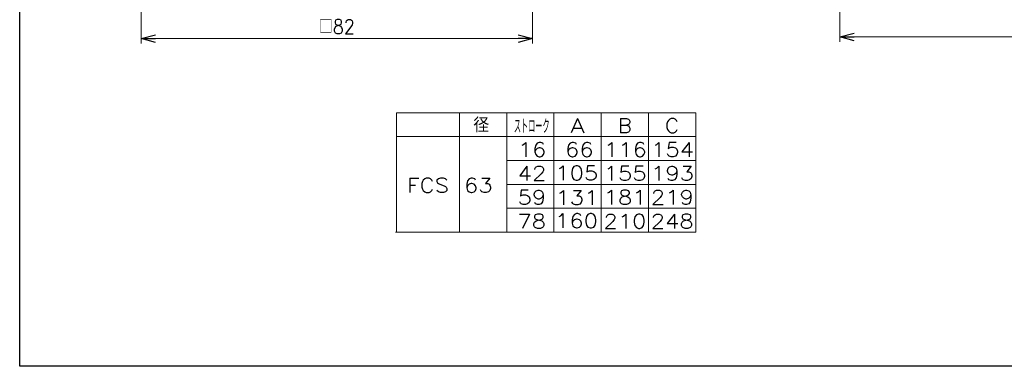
# Model space of a CAD drawing. Header units: millimetres. Extents: x -272 to 287, y -200 to 200.
# Tile 1 of 6: x -272 to -66, y -194 to -121. Entities that reach past the tile are written whole.
import ezdxf
from ezdxf.enums import TextEntityAlignment as Align

# ---------------------------------------------------------------- set-up
doc = ezdxf.new("R2010")
doc.units = ezdxf.units.MM
doc.header["$LTSCALE"] = 0.25
doc.layers.add('ZUWAKU', color=7, linetype='Continuous')
doc.styles.add('FdaStyle0', font='txt.shx', dxfattribs={"width": 0.892857, "bigfont": 'bigfont'})
doc.dimstyles.new('DaDimRotatedStyle', dxfattribs={"dimtxt": 3, "dimasz": 3.000002, "dimexe": 1, "dimexo": 1, "dimgap": 1, "dimtad": 3, "dimdsep": 46, "dimtxsty": 'FdaStyle0', "dimblk1": 'OPEN30', "dimblk2": 'OPEN30', "dimsah": 1, "dimcen": 0.09, "dimclrd": 4, "dimclre": 4, "dimclrt": 4, "dimadec": 0, "dimazin": 2, "dimtfac": 1, "dimtdec": 4, "dimtmove": 0, "dimatfit": 0, "dimfxl": 1, "dimarcsym": 0})

# ---------------------------------------------------------------- blocks, each defined once
blk = doc.blocks.new('_OPEN30')
at = {"color": 0, "linetype": 'ByBlock', "lineweight": -2}
for p, q in [((-1, 0.267949), (0, 0)), ((0, 0), (-1, -0.267949)), ((0, 0), (-1, 0))]:
    blk.add_line(p, q, dxfattribs=at)
blk = doc.blocks.new('*D5')
at = {"color": 4, "linetype": 'Continuous', "lineweight": 13}
for p, q in [((-246.57, -98.59), (-246.57, -126.39)), ((-164.57, -98.59), (-164.57, -126.39)), ((-246.57, -125.39), (-164.57, -125.39))]:
    blk.add_line(p, q, dxfattribs=at)
at = {"color": 4, "xscale": 3.000002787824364, "yscale": 2.999989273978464}
for p, rotation in [((-246.57, -125.39), 180), ((-164.57, -125.39), 360)]:
    blk.add_blockref('_OPEN30', p, dxfattribs=dict(at, rotation=rotation))
at = {"color": 4, "insert": (-205.57, -124.39), "char_height": 3, "width": 15, "attachment_point": 8, "style": 'FdaStyle0'}
blk.add_mtext('\\T1.00;□82', dxfattribs=at)
blk = doc.blocks.new('*D10')
at = {"color": 4, "linetype": 'Continuous', "lineweight": 13}
for p, q in [((147.79, -61.81), (147.79, -126.06)), ((-100.21, -77.81), (-100.21, -126.06)), ((-100.21, -125.06), (147.79, -125.06))]:
    blk.add_line(p, q, dxfattribs=at)
at = {"color": 4, "xscale": 3.000002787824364, "yscale": 2.999989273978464}
for p, rotation in [((-100.21, -125.06), 180), ((147.79, -125.06), 360)]:
    blk.add_blockref('_OPEN30', p, dxfattribs=dict(at, rotation=rotation))
at = {"color": 4, "insert": (23.79, -124.06), "char_height": 3, "width": 7.5, "attachment_point": 8, "style": 'FdaStyle0'}
blk.add_mtext('\\T1.00;C', dxfattribs=at)

msp = doc.modelspace()

# ---------------------------------------------------------------- linework, layer by layer
at = {"color": 4, "linetype": 'Continuous', "lineweight": 13}
for p, q in [((-193.086, -140.91), (-130.382, -140.91)), ((-193.086, -140.91), (-193.086, -165.91)), ((-179.876, -140.91), (-179.876, -165.91)), ((-169.977, -140.91), (-169.977, -165.91)), ((-160.079, -140.91), (-160.079, -165.91)), ((-150.18, -140.91), (-150.18, -165.91)), ((-140.281, -140.91), (-140.281, -165.91)), ((-130.382, -140.91), (-130.382, -165.91)), ((-193.086, -145.91), (-130.382, -145.91)), ((-169.977, -150.91), (-130.382, -150.91)), ((-169.954, -155.91), (-130.382, -155.91)), ((-169.977, -160.91), (-130.382, -160.91)), ((-193.256, -165.91), (-130.382, -165.91))]:
    msp.add_line(p, q, dxfattribs=at)
at = {"layer": 'ZUWAKU', "color": 5, "linetype": 'Continuous', "lineweight": 25}
for p, q in [((-272, -194), (-272, 200)), ((287, -194), (-272, -194))]:
    msp.add_line(p, q, dxfattribs=at)

# ---------------------------------------------------------------- texts
at = {"color": 4, "style": 'FdaStyle0'}
for s, width, p, p2 in [('   径', 0.952381, (-185.663, -144.992), (-173.663, -144.992)), ('ストローク', 0.416667, (-168.478, -145.244), (-160.978, -145.244))]:
    msp.add_text(s, height=3, dxfattribs=dict(at, width=width)).set_placement(p, p2, align=Align.FIT)
for s, p, p2 in [('A', (-156.627, -145.12), (-153.627, -145.12)), ('B', (-146.728, -145.12), (-143.728, -145.12)), ('C', (-136.829, -145.12), (-133.829, -145.12)), ('16', (-167.65, -150.12), (-161.65, -150.12)), ('66', (-157.752, -150.12), (-151.752, -150.12)), ('116', (-149.623, -150.12), (-140.623, -150.12)), ('154', (-139.725, -150.12), (-130.725, -150.12)), ('42', (-167.677, -155.12), (-161.677, -155.12)), ('105', (-159.803, -155.047), (-150.803, -155.047)), ('155', (-149.65, -155.12), (-140.65, -155.12)), ('193', (-139.751, -155.12), (-130.751, -155.12)), ('FCS 63', (-190.904, -157.62), (-172.904, -157.62)), ('59', (-167.704, -160.12), (-161.704, -160.12)), ('131', (-159.755, -160.172), (-150.755, -160.172)), ('181', (-149.677, -160.12), (-140.677, -160.12)), ('219', (-139.778, -160.12), (-130.778, -160.12)), ('78', (-167.73, -165.12), (-161.73, -165.12)), ('160', (-159.857, -165.047), (-150.857, -165.047)), ('210', (-149.703, -165.12), (-140.703, -165.12)), ('248', (-139.805, -165.12), (-130.805, -165.12))]:
    msp.add_text(s, height=3, dxfattribs=at).set_placement(p, p2, align=Align.FIT)

# ---------------------------------------------------------------- dimensions: what is measured, and where the dimension line sits
at = {"linetype": 'Continuous', "lineweight": 13}
for base, p1, p2, text, picture, middle in [((147.786, -125.06), (-100.214, -76.81), (147.786, -60.81), 'C', '*D10', (23.786, -125.06)), ((-164.574, -125.391), (-246.574, -97.591), (-164.574, -97.591), '□<>', '*D5', (-205.574, -125.391))]:
    dim = msp.add_linear_dim(base=base, p1=p1, p2=p2, text=text, dimstyle='DaDimRotatedStyle', override={"dimtxt": 3, "dimasz": 3.000002, "dimexe": 1, "dimexo": 1, "dimgap": 1, "dimtad": 3, "dimtih": 0, "dimtoh": 0, "dimdec": 2, "dimzin": 8, "dimtxsty": 'FdaStyle0', "dimblk1": 'OPEN30', "dimblk2": 'OPEN30', "dimsah": 1, "dimclrd": 4, "dimclre": 4, "dimclrt": 4, "dimazin": 2, "dimtofl": 1, "dimatfit": 0, "dimtolj": 0, "dimtzin": 8}, dxfattribs=at)
    dim.commit()
    dim.dimension.update_dxf_attribs({"geometry": picture, "text_midpoint": middle})

doc.saveas('drawing.dxf')
